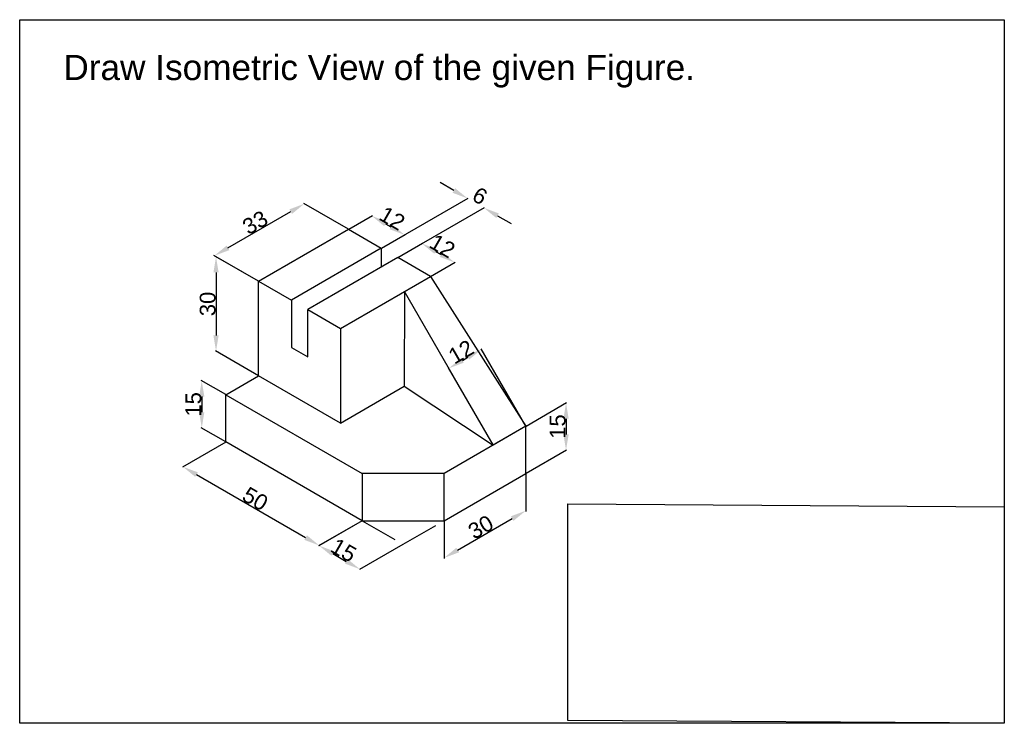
# Model space of a CAD drawing. Header units: millimetres. Extents: x -1 to 312, y -3 to 221.
import ezdxf

# ---------------------------------------------------------------- set-up
doc = ezdxf.new("R2010")
doc.units = ezdxf.units.MM
doc.header["$MEASUREMENT"] = 0
doc.linetypes.add('ACAD_ISO02W100', pattern=[15, 12, -3])
doc.styles.get("Standard").update_dxf_attribs({"font": 'arial.ttf'})
doc.dimstyles.get("Standard").update_dxf_attribs({"dimtxt": 5, "dimasz": 5, "dimexe": 0.18, "dimexo": 0.0625, "dimgap": 0.09, "dimtad": 1, "dimdec": 0, "dimzin": 0, "dimdsep": 46, "dimtxsty": 'Standard', "dimcen": 0.09, "dimadec": 0, "dimazin": 0, "dimtfac": 1, "dimtdec": 0, "dimtofl": 0, "dimtmove": 0, "dimatfit": 3, "dimfxl": 1, "dimtolj": 1, "dimtzin": 0, "dimarcsym": 1})

# ---------------------------------------------------------------- blocks, each defined once
blk = doc.blocks.new('*D1')
at = {"color": 0, "lineweight": -2, "transparency": 16777216}
for p, q in [((65.5, 148.2), (85.42, 159.7)), ((103.74, 154.12), (89.57, 162.31)), ((75.16, 137.62), (60.99, 145.81))]:
    blk.add_line(p, q, dxfattribs=at)
at = {"color": 0, "transparency": 16777216}
for points in [[(85, 160.42), (85.83, 158.98), (89.75, 162.2)], [(65.08, 148.92), (65.91, 147.48), (61.17, 145.7)]]:
    blk.add_solid(points, dxfattribs=at)
at = {"layer": 'Defpoints', "color": 0, "transparency": 16777216}
for p in [(89.75, 162.2), (103.8, 154.09), (75.22, 137.59)]:
    blk.add_point(p, dxfattribs=at)
at = {"color": 0, "transparency": 16777216, "insert": (74.13, 156.24), "char_height": 5, "attachment_point": 5, "rotation": 30}
blk.add_mtext('\\A1;33', dxfattribs=at)
blk = doc.blocks.new('*D2')
at = {"color": 0, "lineweight": -2, "transparency": 16777216}
for p, q in [((103.86, 154.12), (111.36, 158.45)), ((115.51, 155.84), (117.24, 154.84)), ((114.26, 148.12), (121.75, 152.45))]:
    blk.add_line(p, q, dxfattribs=at)
at = {"color": 0, "transparency": 16777216}
for points in [[(115.92, 156.57), (115.09, 155.12), (111.18, 158.34)], [(117.66, 155.57), (116.82, 154.12), (121.57, 152.34)]]:
    blk.add_solid(points, dxfattribs=at)
at = {"layer": 'Defpoints', "color": 0, "transparency": 16777216}
for p in [(103.8, 154.09), (121.57, 152.34), (114.19, 148.09)]:
    blk.add_point(p, dxfattribs=at)
at = {"color": 0, "transparency": 16777216, "insert": (117.67, 157.6), "char_height": 5, "attachment_point": 5, "rotation": 330}
blk.add_mtext('\\A1;12', dxfattribs=at)
blk = doc.blocks.new('*D3')
at = {"color": 0, "lineweight": -2, "transparency": 16777216}
for p, q in [((137.26, 166.4), (132.93, 168.9)), ((114.26, 148.12), (141.77, 164)), ((119.45, 145.12), (146.96, 161)), ((151.11, 158.4), (155.44, 155.9))]:
    blk.add_line(p, q, dxfattribs=at)
at = {"color": 0, "transparency": 16777216}
for points in [[(137.67, 167.12), (136.84, 165.68), (141.59, 163.9)], [(151.53, 159.12), (150.7, 157.68), (146.78, 160.9)]]:
    blk.add_solid(points, dxfattribs=at)
at = {"layer": 'Defpoints', "color": 0, "transparency": 16777216}
for p in [(146.78, 160.9), (114.19, 148.09), (119.39, 145.09)]:
    blk.add_point(p, dxfattribs=at)
at = {"color": 0, "transparency": 16777216, "insert": (145.51, 164.69), "char_height": 5, "attachment_point": 5, "rotation": 330}
blk.add_mtext('\\A1;6', dxfattribs=at)
blk = doc.blocks.new('*D4')
at = {"color": 0, "lineweight": -2, "transparency": 16777216}
for p, q in [((119.45, 145.12), (127.29, 149.65)), ((131.44, 147.05), (133.18, 146.05)), ((129.84, 139.12), (137.69, 143.65))]:
    blk.add_line(p, q, dxfattribs=at)
at = {"color": 0, "transparency": 16777216}
for points in [[(131.86, 147.77), (131.03, 146.32), (127.11, 149.55)], [(133.59, 146.77), (132.76, 145.32), (137.51, 143.55)]]:
    blk.add_solid(points, dxfattribs=at)
at = {"layer": 'Defpoints', "color": 0, "transparency": 16777216}
for p in [(119.39, 145.09), (137.51, 143.55), (129.78, 139.09)]:
    blk.add_point(p, dxfattribs=at)
at = {"color": 0, "transparency": 16777216, "insert": (133.61, 148.8), "char_height": 5, "attachment_point": 5, "rotation": 330}
blk.add_mtext('\\A1;12', dxfattribs=at)
blk = doc.blocks.new('*D5')
at = {"color": 0, "lineweight": -2, "transparency": 16777216}
for p, q in [((75.16, 137.62), (61.52, 145.5)), ((61.7, 140.39), (61.7, 120.39)), ((75.16, 107.62), (61.52, 115.5))]:
    blk.add_line(p, q, dxfattribs=at)
at = {"color": 0, "transparency": 16777216}
for points in [[(60.87, 140.39), (62.54, 140.39), (61.7, 145.39)], [(60.87, 120.39), (62.54, 120.39), (61.7, 115.39)]]:
    blk.add_solid(points, dxfattribs=at)
at = {"layer": 'Defpoints', "color": 0, "transparency": 16777216}
for p in [(75.22, 137.59), (61.7, 115.39), (75.22, 107.59)]:
    blk.add_point(p, dxfattribs=at)
at = {"color": 0, "transparency": 16777216, "insert": (59.06, 130.39), "char_height": 5, "attachment_point": 5, "rotation": 90}
blk.add_mtext('\\A1;30', dxfattribs=at)
blk = doc.blocks.new('*D6')
at = {"color": 0, "lineweight": -2, "transparency": 16777216}
for p, q in [((64.77, 101.62), (56.99, 106.11)), ((57.17, 101.01), (57.17, 96.01)), ((64.77, 86.62), (56.99, 91.11))]:
    blk.add_line(p, q, dxfattribs=at)
at = {"color": 0, "transparency": 16777216}
for points in [[(56.34, 101.01), (58, 101.01), (57.17, 106.01)], [(56.34, 96.01), (58, 96.01), (57.17, 91.01)]]:
    blk.add_solid(points, dxfattribs=at)
at = {"layer": 'Defpoints', "color": 0, "transparency": 16777216}
for p in [(64.83, 101.59), (57.17, 91.01), (64.83, 86.59)]:
    blk.add_point(p, dxfattribs=at)
at = {"color": 0, "transparency": 16777216, "insert": (54.53, 98.51), "char_height": 5, "attachment_point": 5, "rotation": 90}
blk.add_mtext('\\A1;15', dxfattribs=at)
blk = doc.blocks.new('*D7')
at = {"color": 0, "lineweight": -2, "transparency": 16777216}
for p, q in [((64.77, 86.55), (51.01, 78.61)), ((55.52, 76.21), (90.16, 56.21)), ((108.07, 61.55), (94.32, 53.61))]:
    blk.add_line(p, q, dxfattribs=at)
at = {"color": 0, "transparency": 16777216}
for points in [[(55.94, 76.93), (55.11, 75.49), (51.19, 78.71)], [(90.58, 56.93), (89.75, 55.49), (94.5, 53.71)]]:
    blk.add_solid(points, dxfattribs=at)
at = {"layer": 'Defpoints', "color": 0, "transparency": 16777216}
for p in [(64.83, 86.59), (108.13, 61.59), (94.5, 53.71)]:
    blk.add_point(p, dxfattribs=at)
at = {"color": 0, "transparency": 16777216, "insert": (74.17, 68.5), "char_height": 5, "attachment_point": 5, "rotation": 330}
blk.add_mtext('\\A1;50', dxfattribs=at)
blk = doc.blocks.new('*D8')
at = {"color": 0, "lineweight": -2, "transparency": 16777216}
for p, q in [((108.07, 61.55), (94.24, 53.56)), ((121.06, 54.05), (107.23, 46.06)), ((98.75, 51.17), (103.08, 48.67))]:
    blk.add_line(p, q, dxfattribs=at)
at = {"color": 0, "transparency": 16777216}
for points in [[(99.17, 51.89), (98.33, 50.45), (94.42, 53.67)], [(103.5, 49.39), (102.66, 47.95), (107.41, 46.17)]]:
    blk.add_solid(points, dxfattribs=at)
at = {"layer": 'Defpoints', "color": 0, "transparency": 16777216}
for p in [(108.13, 61.59), (121.12, 54.09), (107.41, 46.17)]:
    blk.add_point(p, dxfattribs=at)
at = {"color": 0, "transparency": 16777216, "insert": (102.24, 52.21), "char_height": 5, "attachment_point": 5, "rotation": 330}
blk.add_mtext('\\A1;15', dxfattribs=at)
blk = doc.blocks.new('*D9')
at = {"color": 0, "lineweight": -2, "transparency": 16777216}
for p, q in [((160.16, 91.62), (173.04, 99.06)), ((172.86, 93.96), (172.86, 88.96)), ((160.16, 76.62), (173.04, 84.06))]:
    blk.add_line(p, q, dxfattribs=at)
at = {"color": 0, "transparency": 16777216}
for points in [[(172.03, 93.96), (173.7, 93.96), (172.86, 98.96)], [(172.03, 88.96), (173.7, 88.96), (172.86, 83.96)]]:
    blk.add_solid(points, dxfattribs=at)
at = {"layer": 'Defpoints', "color": 0, "transparency": 16777216}
for p in [(160.09, 91.59), (172.86, 83.96), (160.09, 76.59)]:
    blk.add_point(p, dxfattribs=at)
at = {"color": 0, "transparency": 16777216, "insert": (170.22, 91.46), "char_height": 5, "attachment_point": 5, "rotation": 90}
blk.add_mtext('\\A1;15', dxfattribs=at)
blk = doc.blocks.new('*D10')
at = {"color": 0, "lineweight": -2, "transparency": 16777216}
for p, q in [((160.09, 76.51), (160.09, 64.55)), ((134.11, 61.51), (134.11, 49.55)), ((138.44, 52.26), (155.76, 62.26))]:
    blk.add_line(p, q, dxfattribs=at)
at = {"color": 0, "transparency": 16777216}
for points in [[(155.35, 62.98), (156.18, 61.54), (160.09, 64.76)], [(138.03, 52.98), (138.86, 51.54), (134.11, 49.76)]]:
    blk.add_solid(points, dxfattribs=at)
at = {"layer": 'Defpoints', "color": 0, "transparency": 16777216}
for p in [(160.09, 76.59), (160.09, 64.76), (134.11, 61.59)]:
    blk.add_point(p, dxfattribs=at)
at = {"color": 0, "transparency": 16777216, "insert": (145.78, 59.55), "char_height": 5, "attachment_point": 5, "rotation": 30}
blk.add_mtext('\\A1;30', dxfattribs=at)
blk = doc.blocks.new('*D11')
at = {"color": 0, "lineweight": -2, "transparency": 16777216}
for p, q in [((160.06, 91.64), (145.93, 116.12)), ((139.96, 112.46), (141.69, 113.46)), ((149.67, 85.64), (135.54, 110.12))]:
    blk.add_line(p, q, dxfattribs=at)
at = {"color": 0, "transparency": 16777216}
for points in [[(141.27, 114.18), (142.11, 112.74), (146.02, 115.96)], [(139.54, 113.18), (140.37, 111.74), (135.63, 109.96)]]:
    blk.add_solid(points, dxfattribs=at)
at = {"layer": 'Defpoints', "color": 0, "transparency": 16777216}
for p in [(146.02, 115.96), (160.09, 91.59), (149.7, 85.59)]:
    blk.add_point(p, dxfattribs=at)
at = {"color": 0, "transparency": 16777216, "insert": (139.52, 115.21), "char_height": 5, "attachment_point": 5, "rotation": 30}
blk.add_mtext('\\A1;12', dxfattribs=at)

msp = doc.modelspace()

# ---------------------------------------------------------------- linework, layer by layer
for p, q in [((75.22, 137.59), (103.8, 154.09)), ((103.8, 154.09), (114.19, 148.09)), ((114.19, 148.09), (85.62, 131.59)), ((114.19, 148.09), (114.19, 142.09)), ((119.39, 145.09), (90.81, 128.59)), ((129.78, 139.09), (119.39, 145.09)), ((101.2, 122.59), (129.78, 139.09)), ((129.78, 139.09), (160.09, 91.59)), ((75.22, 107.59), (75.22, 137.59)), ((75.22, 137.59), (85.62, 131.59)), ((85.62, 131.59), (85.62, 116.59)), ((121.56, 134.34), (121.5, 104.3)), ((149.7, 85.59), (121.56, 134.34)), ((90.81, 113.59), (90.81, 128.59)), ((90.81, 128.59), (101.2, 122.59)), ((101.2, 122.59), (101.2, 92.59)), ((85.62, 116.59), (90.81, 113.59)), ((64.83, 101.59), (75.22, 107.59)), ((101.2, 92.59), (75.22, 107.59)), ((101.2, 92.59), (121.5, 104.3)), ((121.5, 104.3), (149.7, 85.59)), ((64.83, 86.59), (64.83, 101.59)), ((64.83, 101.59), (108.13, 76.59)), ((160.09, 91.59), (134.11, 76.59)), ((160.09, 91.59), (149.7, 85.59)), ((160.09, 76.59), (160.09, 91.59)), ((108.13, 61.59), (64.83, 86.59)), ((108.13, 76.59), (108.13, 61.59)), ((134.11, 76.59), (108.13, 76.59)), ((134.11, 61.59), (134.11, 76.59)), ((134.11, 61.59), (160.09, 76.59)), ((108.13, 61.59), (134.11, 61.59))]:
    msp.add_line(p, q)
at = {"color": 2, "linetype": 'ACAD_ISO02W100'}
for p, q in [((108.13, 61.59), (121.12, 54.09)), ((121.12, 54.09), (134.11, 61.59))]:
    msp.add_line(p, q, dxfattribs=at)
for points in [[(-0.65, 220.64), (312.04, 220.64), (312.04, -2.74), (-0.65, -2.74)], [(173.42, 66.93), (312.05, 66), (312.04, -2.74), (173.41, -1.82)]]:
    msp.add_lwpolyline(points, close=True)

# ---------------------------------------------------------------- texts
at = {"insert": (13.22, 209.48), "char_height": 8, "attachment_point": 1}
msp.add_mtext_dynamic_manual_height_columns('Draw Isometric View of the given Figure.', width=281.737, gutter_width=183.57, heights=[0], dxfattribs=at)

# ---------------------------------------------------------------- dimensions: what is measured, and where the dimension line sits
at = {"color": 3}
for p1, p2, distance, picture, middle in [((114.19, 148.09), (119.39, 145.09), 27.39, '*D3', (145.51, 164.69)), ((75.22, 137.59), (103.8, 154.09), 14.06, '*D1', (74.13, 156.24)), ((103.8, 154.09), (114.19, 148.09), 7.38, '*D2', (117.67, 157.6)), ((119.39, 145.09), (129.78, 139.09), 7.72, '*D4', (133.61, 148.8)), ((75.22, 137.59), (75.22, 107.59), -13.52, '*D5', (59.06, 130.39)), ((149.7, 85.59), (160.09, 91.59), 28.15, '*D11', (139.52, 115.21)), ((64.83, 101.59), (64.83, 86.59), -7.66, '*D6', (54.53, 98.51)), ((160.09, 91.59), (160.09, 76.59), 12.77, '*D9', (170.22, 91.46)), ((64.83, 86.59), (108.13, 61.59), -13.64, '*D7', (74.17, 68.5)), ((134.11, 61.59), (160.09, 76.59), -10.24, '*D10', (145.78, 59.55)), ((108.13, 61.59), (121.12, 54.09), -13.71, '*D8', (102.24, 52.21))]:
    dim = msp.add_aligned_dim(p1=p1, p2=p2, distance=distance, dimstyle='Standard', dxfattribs=at)
    dim.commit()
    dim.dimension.update_dxf_attribs({"geometry": picture, "text_midpoint": middle})

doc.saveas('drawing.dxf')
